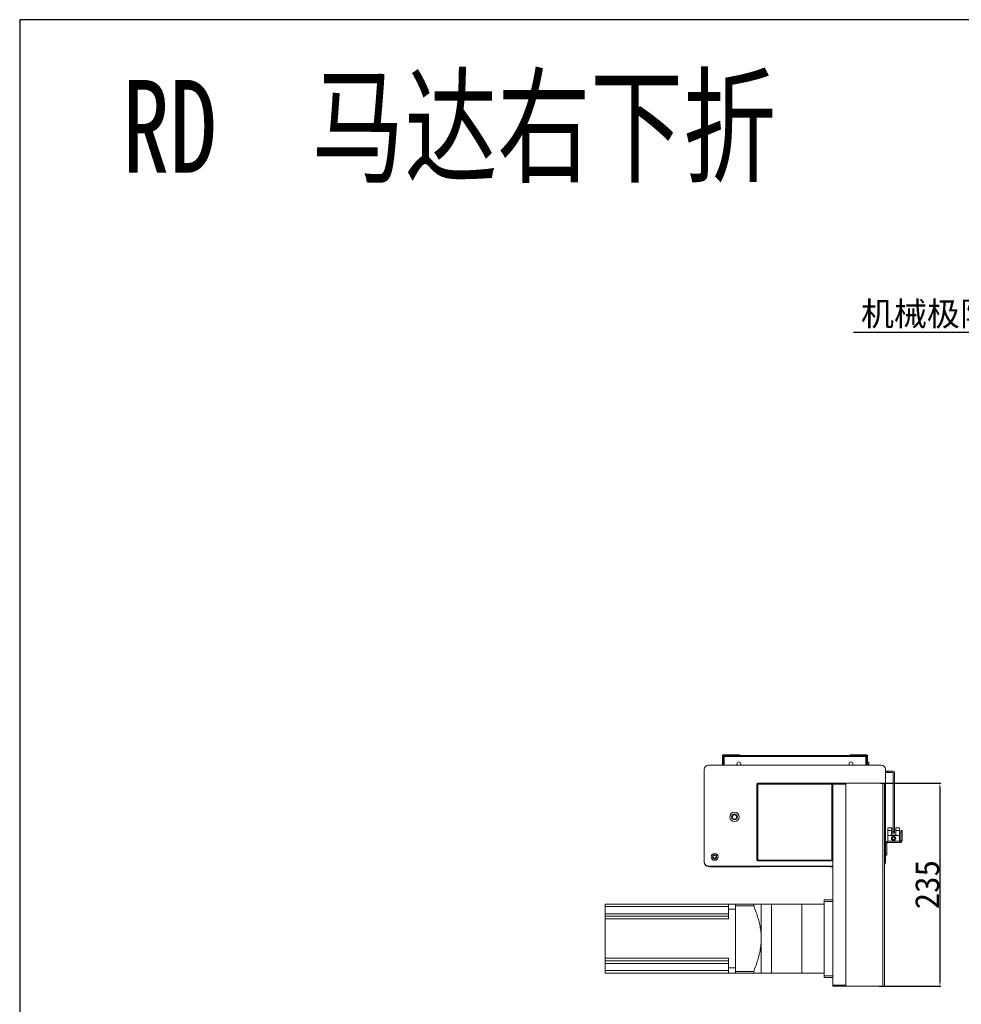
# Model space of a CAD drawing. Header units: millimetres. Extents: x -20285 to -7807, y 12313 to 17573.
# Tile 14 of 37: x -15780 to -14688, y 13291 to 14432. Entities that reach past the tile are written whole.
import ezdxf

# ---------------------------------------------------------------- set-up
doc = ezdxf.new("R2010")
doc.units = ezdxf.units.MM
doc.header["$PDSIZE"] = -1
doc.layers.add('图层3', color=7, linetype='Continuous')
doc.dimstyles.new('ISO-25', dxfattribs={"dimtxt": 2.5, "dimasz": 2.5, "dimexe": 1.25, "dimexo": 0.625, "dimtad": 1, "dimtxsty": 'Standard', "dimcen": 2.5, "dimadec": 0, "dimazin": 0, "dimtfac": 1, "dimtmove": 0, "dimatfit": 3, "dimfxl": 0, "dimarcsym": 0})

# ---------------------------------------------------------------- blocks, each defined once
blk = doc.blocks.new('*D284')
at = {"color": 0, "lineweight": -2, "transparency": 16777216}
for p, q in [((-14582.1, 13919.7), (-14582.1, 14070.3)), ((-14453.1, 13960.2), (-14453.1, 14070.3)), ((-14582.1, 14069.3), (-14813.1, 14069.3)), ((-14456.4, 14069.3), (-14578.8, 14069.3))]:
    blk.add_line(p, q, dxfattribs=at)
at = {"color": 0, "transparency": 16777216}
for points in [[(-14578.8, 14069.9), (-14578.8, 14068.8), (-14582.1, 14069.3)], [(-14456.4, 14069.9), (-14456.4, 14068.8), (-14453.1, 14069.3)]]:
    blk.add_solid(points, dxfattribs=at)
at = {"layer": 'Defpoints', "color": 0, "transparency": 16777216}
for p in [(-14453.1, 14069.3), (-14453.1, 13959.2), (-14582.1, 13918.7)]:
    blk.add_point(p, dxfattribs=at)
at = {"color": 0, "transparency": 16777216, "insert": (-14699.5, 14089.5), "char_height": 28, "attachment_point": 5}
blk.add_mtext('{\\fSimSun|b0|i0|c134|p2;机械极限}129', dxfattribs=at)
blk = doc.blocks.new('*D291')
at = {"layer": 'Defpoints', "color": 0, "transparency": 16777216}
for p in [(-14782.4, 13546.9), (-14783.8, 13311.9), (-14713, 13311.9)]:
    blk.add_point(p, dxfattribs=at)
at = {"layer": '图层3', "color": 0, "lineweight": -2, "transparency": 16777216}
for p, q in [((-14781.8, 13546.9), (-14711.7, 13546.9)), ((-14713, 13541.9), (-14713, 13316.9)), ((-14783.2, 13311.9), (-14711.7, 13311.9))]:
    blk.add_line(p, q, dxfattribs=at)
at = {"layer": '图层3', "color": 0, "transparency": 16777216}
for points in [[(-14713.8, 13541.9), (-14712.2, 13541.9), (-14713, 13546.9)], [(-14713.8, 13316.9), (-14712.2, 13316.9), (-14713, 13311.9)]]:
    blk.add_solid(points, dxfattribs=at)
at = {"layer": '图层3', "color": 0, "transparency": 16777216, "insert": (-14727.6, 13429.4), "char_height": 28, "attachment_point": 5, "rotation": 90}
blk.add_mtext('235', dxfattribs=at)

msp = doc.modelspace()

# ---------------------------------------------------------------- linework, layer by layer
at = {"color": 7, "linetype": 'Continuous', "lineweight": 15}
for p, q in [((-14964.026, 13579.944), (-14965.026, 13578.944)), ((-14945.026, 13579.944), (-14964.026, 13579.944)), ((-14945.026, 13578.944), (-14945.026, 13579.944)), ((-14817.026, 13578.944), (-14817.026, 13579.944)), ((-14798.026, 13579.944), (-14817.026, 13579.944)), ((-14797.026, 13578.944), (-14798.026, 13579.944)), ((-14965.026, 13578.944), (-14965.026, 13567.944)), ((-14964.776, 13577.934), (-14963.776, 13577.934)), ((-14964.776, 13577.934), (-14964.776, 13567.944)), ((-14963.766, 13577.944), (-14963.776, 13577.934)), ((-14963.776, 13577.934), (-14963.776, 13567.944)), ((-14963.766, 13577.944), (-14963.766, 13578.944)), ((-14963.766, 13578.944), (-14798.286, 13578.944)), ((-14963.069, 13577.934), (-14963.766, 13577.944)), ((-14963.069, 13577.934), (-14963.069, 13567.944)), ((-14963.069, 13577.934), (-14798.983, 13577.934)), ((-14948.276, 13567.944), (-14948.276, 13569.444)), ((-14943.776, 13569.444), (-14943.776, 13567.944)), ((-14818.276, 13567.944), (-14818.276, 13569.444)), ((-14813.776, 13569.444), (-14813.776, 13567.944)), ((-14798.286, 13577.944), (-14798.983, 13577.934)), ((-14798.983, 13577.934), (-14798.983, 13567.944)), ((-14798.286, 13577.944), (-14798.286, 13578.944)), ((-14798.276, 13577.934), (-14798.286, 13577.944)), ((-14797.276, 13577.934), (-14798.276, 13577.934)), ((-14798.276, 13577.934), (-14798.276, 13567.944)), ((-14797.276, 13577.934), (-14797.276, 13567.944)), ((-14797.026, 13567.944), (-14797.026, 13578.944)), ((-14797.026, 13571.444), (-14795.526, 13571.444)), ((-14795.526, 13568.444), (-14797.026, 13568.444)), ((-14795.526, 13571.444), (-14795.526, 13568.444)), ((-14795.526, 13568.444), (-14795.526, 13567.944)), ((-14986.026, 13562.944), (-14986.026, 13455.944)), ((-14781.026, 13567.944), (-14981.026, 13567.944)), ((-14776.026, 13455.944), (-14776.026, 13562.944)), ((-14773.624, 13560.944), (-14776.026, 13560.944)), ((-14773.624, 13559.444), (-14776.026, 13559.444)), ((-14773.624, 13559.444), (-14773.624, 13560.944)), ((-14773.624, 13560.944), (-14772.106, 13560.944)), ((-14772.106, 13559.444), (-14773.624, 13559.444)), ((-14772.106, 13560.944), (-14772.106, 13559.444)), ((-14767.036, 13560.944), (-14772.106, 13560.944)), ((-14767.036, 13559.444), (-14772.106, 13559.444)), ((-14767.026, 13490.944), (-14767.026, 13559.434)), ((-14765.526, 13490.944), (-14765.526, 13559.434)), ((-14924.026, 13546.944), (-14925.026, 13545.944)), ((-14924.026, 13545.944), (-14925.026, 13545.944)), ((-14925.026, 13457.944), (-14925.026, 13545.944)), ((-14924.026, 13545.944), (-14924.026, 13546.944)), ((-14924.026, 13546.944), (-14838.026, 13546.944)), ((-14838.026, 13545.944), (-14924.026, 13545.944)), ((-14924.026, 13545.944), (-14924.026, 13457.944)), ((-14838.026, 13546.944), (-14838.026, 13545.944)), ((-14837.026, 13545.944), (-14838.026, 13546.944)), ((-14837.026, 13545.944), (-14838.026, 13545.944)), ((-14838.026, 13457.944), (-14838.026, 13545.944)), ((-14837.026, 13546.944), (-14822.026, 13546.944)), ((-14837.026, 13545.944), (-14837.026, 13546.944)), ((-14822.026, 13545.944), (-14837.026, 13545.944)), ((-14837.026, 13312.944), (-14837.026, 13545.944)), ((-14822.026, 13311.944), (-14822.026, 13546.944)), ((-14822.026, 13546.944), (-14779.026, 13546.944)), ((-14822.026, 13312.944), (-14822.026, 13545.944)), ((-14779.026, 13311.944), (-14779.026, 13546.944)), ((-14779.026, 13546.944), (-14777.026, 13546.944)), ((-14777.026, 13546.944), (-14777.026, 13544.944)), ((-14777.026, 13544.944), (-14777.026, 13313.944)), ((-14773.326, 13492.313), (-14773.326, 13495.213)), ((-14773.326, 13495.213), (-14769.169, 13495.213)), ((-14773.326, 13486.213), (-14773.326, 13492.313)), ((-14769.129, 13492.313), (-14773.326, 13492.313)), ((-14771.326, 13495.363), (-14772.326, 13495.363)), ((-14772.326, 13495.363), (-14772.326, 13495.213)), ((-14770.126, 13495.363), (-14771.326, 13495.363)), ((-14771.326, 13495.213), (-14771.326, 13495.363)), ((-14770.126, 13495.213), (-14770.126, 13495.363)), ((-14769.826, 13495.363), (-14770.126, 13495.363)), ((-14769.826, 13495.213), (-14769.826, 13495.363)), ((-14769.169, 13495.213), (-14769.129, 13492.313)), ((-14769.169, 13495.213), (-14768.869, 13495.213)), ((-14769.051, 13486.713), (-14769.129, 13492.313)), ((-14768.829, 13492.313), (-14769.129, 13492.313)), ((-14768.869, 13495.213), (-14768.829, 13492.313)), ((-14768.829, 13492.313), (-14768.751, 13486.713)), ((-14767.026, 13490.944), (-14765.526, 13490.944)), ((-14767.026, 13488.944), (-14767.026, 13490.944)), ((-14765.526, 13488.944), (-14767.026, 13488.944)), ((-14765.526, 13490.944), (-14765.526, 13488.944)), ((-14764.123, 13492.313), (-14764.201, 13486.713)), ((-14764.123, 13492.313), (-14764.082, 13495.213)), ((-14759.926, 13492.313), (-14764.123, 13492.313)), ((-14764.082, 13495.213), (-14759.926, 13495.213)), ((-14762.126, 13495.363), (-14763.126, 13495.363)), ((-14763.126, 13495.363), (-14763.126, 13495.213)), ((-14760.926, 13495.363), (-14762.126, 13495.363)), ((-14762.126, 13495.213), (-14762.126, 13495.363)), ((-14760.926, 13495.213), (-14760.926, 13495.363)), ((-14760.626, 13495.363), (-14760.926, 13495.363)), ((-14760.626, 13495.213), (-14760.626, 13495.363)), ((-14759.926, 13495.213), (-14759.926, 13492.313)), ((-14759.926, 13495.213), (-14759.626, 13495.213)), ((-14759.926, 13486.213), (-14759.926, 13492.313)), ((-14759.626, 13492.313), (-14759.926, 13492.313)), ((-14759.626, 13495.213), (-14759.626, 13492.313)), ((-14759.626, 13492.313), (-14759.626, 13482.213)), ((-14758.388, 13492.282), (-14756.888, 13492.282)), ((-14758.388, 13480.45), (-14758.388, 13490.282)), ((-14756.888, 13490.282), (-14758.388, 13490.282)), ((-14756.888, 13492.282), (-14756.888, 13490.282)), ((-14756.888, 13480.45), (-14756.888, 13490.282)), ((-14774.526, 13477.477), (-14776.026, 13477.477)), ((-14774.526, 13465.644), (-14774.526, 13477.477)), ((-14773.789, 13479.713), (-14759.124, 13479.713)), ((-14773.789, 13478.213), (-14773.789, 13479.713)), ((-14773.789, 13478.213), (-14759.124, 13478.213)), ((-14773.326, 13486.213), (-14759.926, 13486.213)), ((-14773.326, 13486.213), (-14773.326, 13479.713)), ((-14769.051, 13486.213), (-14769.051, 13486.713)), ((-14769.051, 13486.713), (-14766.201, 13486.713)), ((-14766.201, 13486.713), (-14766.201, 13486.213)), ((-14764.201, 13486.713), (-14766.201, 13486.713)), ((-14759.926, 13486.213), (-14759.926, 13479.713)), ((-14759.926, 13482.213), (-14759.626, 13482.213)), ((-14759.626, 13482.213), (-14759.626, 13479.713)), ((-14759.124, 13479.713), (-14759.124, 13478.213)), ((-14758.388, 13480.45), (-14756.888, 13480.45)), ((-14776.026, 13465.644), (-14774.526, 13465.644)), ((-14774.526, 13465.644), (-14774.526, 13463.644)), ((-14974.026, 13463.719), (-14974.026, 13464.144)), ((-14971.854, 13462.882), (-14972.215, 13462.674)), ((-14925.026, 13457.944), (-14924.026, 13456.944)), ((-14924.026, 13457.944), (-14925.026, 13457.944)), ((-14924.026, 13457.944), (-14838.026, 13457.944)), ((-14924.026, 13457.944), (-14924.026, 13456.944)), ((-14838.026, 13456.944), (-14924.026, 13456.944)), ((-14838.026, 13456.944), (-14838.026, 13457.944)), ((-14837.026, 13457.944), (-14838.026, 13457.944)), ((-14838.026, 13456.944), (-14837.026, 13457.944)), ((-14774.526, 13463.644), (-14776.026, 13463.644)), ((-14776.026, 13455.944), (-14776.026, 13455.628)), ((-14981.026, 13450.944), (-14837.026, 13450.944)), ((-14979.501, 13450.628), (-14981.026, 13450.628)), ((-14979.258, 13449.944), (-14922.167, 13449.944)), ((-14840.146, 13450.628), (-14921.905, 13450.628)), ((-14839.885, 13449.944), (-14837.026, 13449.944)), ((-14847.026, 13411.944), (-14837.026, 13411.944)), ((-14847.026, 13409.944), (-14847.026, 13411.944)), ((-14837.026, 13409.944), (-14847.026, 13409.944)), ((-14847.026, 13409.944), (-14847.026, 13323.944)), ((-14837.026, 13409.944), (-14837.026, 13323.944)), ((-15101.026, 13406.944), (-14958.026, 13406.944)), ((-15101.026, 13403.944), (-15101.026, 13406.944)), ((-15101.026, 13403.944), (-14958.026, 13403.944)), ((-15101.026, 13395.764), (-15101.026, 13403.944)), ((-14950.026, 13406.944), (-14958.026, 13406.944)), ((-14958.026, 13406.944), (-14958.026, 13400.944)), ((-14950.026, 13400.944), (-14958.026, 13400.944)), ((-14958.026, 13400.944), (-14958.026, 13389.764)), ((-14950.026, 13404.944), (-14950.026, 13406.944)), ((-14950.026, 13406.944), (-14928.786, 13406.944)), ((-14950.026, 13328.944), (-14950.026, 13404.944)), ((-14950.026, 13404.944), (-14928.786, 13404.944)), ((-14950.026, 13400.944), (-14950.026, 13332.944)), ((-14928.786, 13406.944), (-14928.786, 13404.944)), ((-14908.026, 13406.944), (-14920.026, 13406.944)), ((-14920.026, 13366.944), (-14920.026, 13406.944)), ((-14873.026, 13406.944), (-14908.026, 13406.944)), ((-14847.026, 13406.944), (-14873.026, 13406.944)), ((-15101.026, 13395.764), (-14958.026, 13395.764)), ((-15101.026, 13392.764), (-15101.026, 13395.764)), ((-15101.026, 13389.764), (-15101.026, 13392.764)), ((-15101.026, 13392.764), (-14958.026, 13392.764)), ((-15101.026, 13389.764), (-14958.026, 13389.764)), ((-15101.026, 13344.124), (-15101.026, 13389.764)), ((-14920.026, 13326.944), (-14920.026, 13366.944)), ((-15101.026, 13341.124), (-15101.026, 13344.124)), ((-15101.026, 13344.124), (-14958.026, 13344.124)), ((-15101.026, 13341.124), (-14958.026, 13341.124)), ((-15101.026, 13338.124), (-15101.026, 13341.124)), ((-14958.026, 13344.124), (-14958.026, 13332.944)), ((-15101.026, 13338.124), (-14958.026, 13338.124)), ((-15101.026, 13329.944), (-15101.026, 13338.124)), ((-15101.026, 13329.944), (-14958.026, 13329.944)), ((-15101.026, 13326.944), (-15101.026, 13329.944)), ((-14950.026, 13332.944), (-14958.026, 13332.944)), ((-14958.026, 13332.944), (-14958.026, 13326.944)), ((-14950.026, 13328.944), (-14928.786, 13328.944)), ((-14950.026, 13326.944), (-14950.026, 13328.944)), ((-14928.786, 13328.944), (-14928.786, 13326.944)), ((-15101.026, 13326.944), (-14958.026, 13326.944)), ((-14950.026, 13326.944), (-14958.026, 13326.944)), ((-14950.026, 13326.944), (-14928.786, 13326.944)), ((-14920.026, 13326.944), (-14908.026, 13326.944)), ((-14908.026, 13326.944), (-14873.026, 13326.944)), ((-14873.026, 13326.944), (-14847.026, 13326.944)), ((-14847.026, 13323.944), (-14837.026, 13323.944)), ((-14847.026, 13321.944), (-14847.026, 13323.944)), ((-14837.026, 13321.944), (-14847.026, 13321.944)), ((-14837.026, 13312.944), (-14822.026, 13312.944)), ((-14837.026, 13311.944), (-14837.026, 13312.944)), ((-14822.026, 13311.944), (-14837.026, 13311.944)), ((-14779.026, 13311.944), (-14822.026, 13311.944)), ((-14777.026, 13311.944), (-14779.026, 13311.944)), ((-14777.026, 13311.944), (-14777.026, 13313.944))]:
    msp.add_line(p, q, dxfattribs=at)
at = {"color": 8, "linetype": 'Continuous', "lineweight": 15}
for p, q in [((-14908.026, 13406.944), (-14908.026, 13326.944)), ((-14873.026, 13406.944), (-14873.026, 13326.944))]:
    msp.add_line(p, q, dxfattribs=at)
msp.add_lwpolyline([(-15779.527, 12312.549), (-12405.684, 12312.549), (-12405.684, 14431.88), (-15779.527, 14431.88)], close=True)
at = {"color": 7, "linetype": 'Continuous', "lineweight": 15, "flags": 128}
for points in [[(-14758.388, 13490.282), (-14758.388, 13490.672), (-14758.388, 13491.048), (-14758.388, 13491.393), (-14758.388, 13491.696), (-14758.388, 13491.945), (-14758.388, 13492.13), (-14758.388, 13492.244), (-14758.388, 13492.282)], [(-14921.758, 13450.944), (-14921.854, 13450.755), (-14921.962, 13450.444)], [(-14840.089, 13450.444), (-14840.197, 13450.755), (-14840.294, 13450.944)]]:
    msp.add_lwpolyline(points, dxfattribs=at)
at = {"color": 7, "linetype": 'Continuous', "lineweight": 15}
for centre, radius in [((-14951.026, 13507.944), 5.5), ((-14951.026, 13507.944), 3.3), ((-14951.026, 13507.944), 2.5), ((-14766.626, 13483.013), 2.5), ((-14766.626, 13483.013), 2), ((-14766.626, 13483.013), 1.9), ((-14766.626, 13483.013), 1.5), ((-14974.026, 13461.644), 4), ((-14974.026, 13461.644), 2.5)]:
    msp.add_circle(centre, radius, dxfattribs=at)
for centre, radius, start, end in [((-14946.026, 13569.444), 2.25, 0, 180), ((-14816.026, 13569.444), 2.25, 0, 180), ((-14981.026, 13562.944), 5, 90, 180), ((-14781.026, 13562.944), 5, 0, 90), ((-14767.036, 13559.434), 1.51, 0, 90), ((-14767.036, 13559.434), 0.01, 0, 90), ((-14773.789, 13477.477), 2.237, 89.999996, 179.999996), ((-14773.789, 13477.477), 0.737, 89.999996, 179.999996), ((-14759.124, 13480.45), 0.737, 269.999996, 359.999996), ((-14759.124, 13480.45), 2.237, 269.999996, 359.999996), ((-14981.026, 13455.944), 5, 180, 270), ((-14981.026, 13455.628), 5, 180, 270), ((-14974.026, 13461.628), 1.65, 103.447727, 16.552273), ((-14974.526, 13463.719), 0.5, 283.448228, 0.001393), ((-14974.026, 13461.628), 2.25, 29.999893, 90), ((-14971.965, 13462.241), 0.5, 120.00058, 196.552273), ((-14781.026, 13455.944), 5, 323.130102, 0), ((-14781.026, 13455.628), 5, 323.13018, 0), ((-14977.526, 13450.944), 2, 179.999992, 209.999952), ((-14923.899, 13450.944), 2, 330.000243, 345.522542), ((-14838.153, 13450.944), 2, 194.477452, 210)]:
    msp.add_arc(centre, radius, start, end, dxfattribs=at)
for points, knots in [([(-14963.766, 13578.944), (-14963.875, 13578.934), (-14964.109, 13578.911), (-14964.427, 13578.726), (-14964.668, 13578.437), (-14964.767, 13578.151), (-14964.774, 13577.981), (-14964.776, 13577.934)], [0, 0, 0, 0, 0.20767066, 0.44224307, 0.67684679, 0.91144782, 1, 1, 1, 1]), ([(-14963.069, 13577.934), (-14963.117, 13578.044), (-14963.22, 13578.277), (-14963.377, 13578.596), (-14963.541, 13578.836), (-14963.67, 13578.935), (-14963.745, 13578.942), (-14963.766, 13578.944)], [0, 0, 0, 0, 0.20766285, 0.44222865, 0.67683851, 0.91145661, 1, 1, 1, 1]), ([(-14798.286, 13578.944), (-14798.334, 13578.934), (-14798.437, 13578.911), (-14798.594, 13578.726), (-14798.758, 13578.437), (-14798.888, 13578.151), (-14798.962, 13577.981), (-14798.983, 13577.934)], [0, 0, 0, 0, 0.20767694, 0.44223786, 0.67684725, 0.91144978, 1, 1, 1, 1]), ([(-14797.276, 13577.934), (-14797.286, 13578.044), (-14797.309, 13578.277), (-14797.494, 13578.596), (-14797.783, 13578.836), (-14798.069, 13578.935), (-14798.239, 13578.942), (-14798.286, 13578.944)], [0, 0, 0, 0, 0.207656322, 0.442230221, 0.676847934, 0.911446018, 1, 1, 1, 1]), ([(-14951.027, 13507.941), (-14951.027, 13507.941), (-14951.026, 13507.94), (-14951.025, 13507.941), (-14951.024, 13507.941), (-14951.023, 13507.942), (-14951.022, 13507.943), (-14951.022, 13507.944), (-14951.022, 13507.945), (-14951.023, 13507.946), (-14951.024, 13507.947), (-14951.025, 13507.948), (-14951.026, 13507.948), (-14951.027, 13507.947), (-14951.028, 13507.947), (-14951.029, 13507.946), (-14951.029, 13507.945), (-14951.029, 13507.943), (-14951.029, 13507.942), (-14951.028, 13507.941), (-14951.028, 13507.941), (-14951.027, 13507.941)], [0, 0, 0, 0, 0.05348251, 0.10742679, 0.16032222, 0.21410204, 0.26775818, 0.32192779, 0.37510716, 0.42901859, 0.48269949, 0.53635562, 0.59036555, 0.6436614, 0.69774918, 0.75113221, 0.80525274, 0.85856105, 0.91257098, 0.9658502, 1, 1, 1, 1]), ([(-14920.026, 13406.944), (-14920.036, 13406.944), (-14920.07, 13406.944), (-14920.535, 13406.944), (-14921.656, 13406.944), (-14923.278, 13406.944), (-14925.592, 13406.944), (-14927.592, 13406.944), (-14928.786, 13406.944)], [0, 0, 0, 0, 0.065749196, 0.233610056, 0.40152584, 0.573304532, 0.745134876, 1, 1, 1, 1]), ([(-14928.786, 13404.944), (-14927.591, 13401.832), (-14925.609, 13396.664), (-14923.318, 13389.273), (-14921.695, 13382.827), (-14920.55, 13376.237), (-14920.071, 13370.905), (-14920.036, 13367.804), (-14920.026, 13366.944)], [0, 0, 0, 0, 0.25486587, 0.42315719, 0.59140379, 0.76285731, 0.93425119, 1, 1, 1, 1]), ([(-14920.026, 13366.944), (-14920.1, 13364.558), (-14920.248, 13359.784), (-14921.365, 13352.625), (-14923.048, 13345.517), (-14925.48, 13337.571), (-14927.573, 13332.11), (-14928.786, 13328.944)], [0, 0, 0, 0, 0.182445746, 0.364955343, 0.552851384, 0.74082016, 1, 1, 1, 1]), ([(-14928.786, 13326.944), (-14927.591, 13326.944), (-14925.609, 13326.944), (-14923.318, 13326.944), (-14921.695, 13326.944), (-14920.55, 13326.944), (-14920.071, 13326.944), (-14920.036, 13326.944), (-14920.026, 13326.944)], [0, 0, 0, 0, 0.25486583, 0.42315665, 0.59140349, 0.7628565, 0.93425062, 1, 1, 1, 1])]:
    msp.add_open_spline(points, degree=3, knots=knots, dxfattribs=at)

# ---------------------------------------------------------------- texts
at = {"color": 1, "insert": (-15660.698, 14362.076), "char_height": 107.62763, "width": 861.69392, "attachment_point": 1}
msp.add_mtext('{\\fHYSWLongFangSong|b0|i0|c134|p2;RD  马达右下折}', dxfattribs=at)

# ---------------------------------------------------------------- dimensions: what is measured, and where the dimension line sits
dim = msp.add_linear_dim(base=(-14453.123, 14069.328), p1=(-14582.123, 13918.712), p2=(-14453.123, 13959.239), text='{\\fSimSun|b0|i0|c134|p2;机械极限}<>', dimstyle='ISO-25', override={"dimtxt": 28, "dimasz": 3.302, "dimexe": 1, "dimexo": 1, "dimgap": 1.524, "dimtih": 1, "dimtoh": 1, "dimdsep": 46, "dimadec": 2, "dimtzin": 0})
dim.commit()
dim.dimension.update_dxf_attribs({"geometry": '*D284', "text_midpoint": (-14699.524, 14069.328), "dimtype": 160})
at = {"layer": '图层3'}
dim = msp.add_linear_dim(base=(-14712.991, 13311.944), p1=(-14782.438, 13546.944), p2=(-14783.782, 13311.944), angle=90, dimstyle='ISO-25', override={"dimtxt": 28, "dimasz": 5}, dxfattribs=at)
dim.commit()
dim.dimension.update_dxf_attribs({"geometry": '*D291', "text_midpoint": (-14712.991, 13429.444), "dimtype": 160})

doc.saveas('drawing.dxf')
